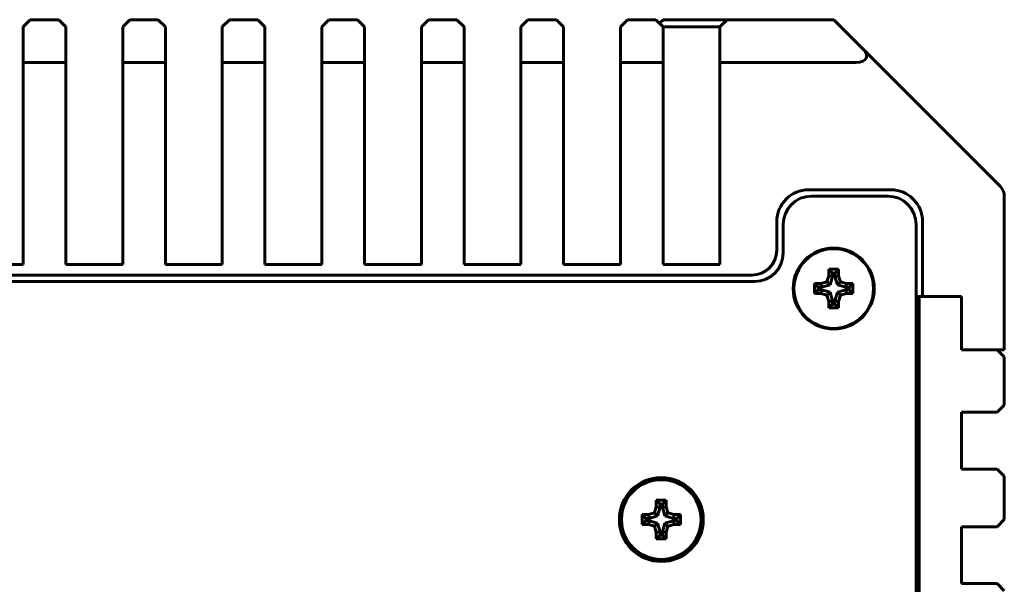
# Model space of a CAD drawing. Header units: millimetres. Extents: x -130 to 140, y -142 to 74.
# Tile 13 of 13: x 55 to 124, y 34 to 74. Entities that reach past the tile are written whole.
import ezdxf

# ---------------------------------------------------------------- set-up
doc = ezdxf.new("R2010")
doc.units = ezdxf.units.MM
doc.linetypes.add('K5LT_BASIC', pattern=[0])

msp = doc.modelspace()

# ---------------------------------------------------------------- linework, layer by layer
at = {"color": 150, "linetype": 'K5LT_BASIC', "lineweight": 60, "true_color": 0x0080ff}
for p, q in [((55.294, 74.118), (54.794, 73.618)), ((57.294, 74.118), (55.294, 74.118)), ((57.794, 73.618), (57.294, 74.118)), ((62.294, 74.118), (61.794, 73.618)), ((64.294, 74.118), (62.294, 74.118)), ((64.794, 73.618), (64.294, 74.118)), ((69.294, 74.118), (68.794, 73.618)), ((71.294, 74.118), (69.294, 74.118)), ((71.794, 73.618), (71.294, 74.118)), ((76.294, 74.118), (75.794, 73.618)), ((78.294, 74.118), (76.294, 74.118)), ((78.794, 73.618), (78.294, 74.118)), ((83.294, 74.118), (82.794, 73.618)), ((85.294, 74.118), (83.294, 74.118)), ((85.794, 73.618), (85.294, 74.118)), ((90.294, 74.118), (89.794, 73.618)), ((92.294, 74.118), (90.294, 74.118)), ((92.794, 73.618), (92.294, 74.118)), ((97.292, 74.118), (96.792, 73.618)), ((97.292, 74.118), (99.292, 74.118)), ((99.792, 73.618), (99.292, 74.118)), ((99.799, 74.118), (99.546, 73.864)), ((99.799, 74.118), (102.893, 74.118)), ((102.893, 74.118), (104.294, 74.118)), ((104.294, 74.118), (103.794, 73.618)), ((111.799, 74.118), (104.294, 74.118)), ((111.799, 74.118), (111.799, 74.112)), ((111.799, 74.112), (113.794, 72.118)), ((54.794, 71.118), (54.794, 73.618)), ((57.794, 73.618), (57.794, 71.118)), ((61.794, 71.118), (61.794, 73.618)), ((64.794, 73.618), (64.794, 71.118)), ((68.794, 71.118), (68.794, 73.618)), ((71.794, 73.618), (71.794, 71.118)), ((75.794, 71.118), (75.794, 73.618)), ((78.794, 73.618), (78.794, 71.118)), ((82.794, 71.118), (82.794, 73.618)), ((85.794, 73.618), (85.794, 71.118)), ((89.794, 71.118), (89.794, 73.618)), ((92.794, 73.618), (92.794, 71.118)), ((96.792, 71.118), (96.792, 73.618)), ((99.792, 73.618), (99.792, 71.118)), ((99.792, 73.618), (102.674, 73.618)), ((102.674, 73.618), (103.794, 73.618)), ((103.794, 71.118), (103.794, 73.618)), ((123.501, 62.411), (113.794, 72.118)), ((54.794, 71.118), (54.794, 56.918)), ((57.794, 71.118), (54.794, 71.118)), ((57.794, 56.918), (57.794, 71.118)), ((61.794, 71.118), (61.794, 56.918)), ((64.794, 71.118), (61.794, 71.118)), ((64.794, 56.918), (64.794, 71.118)), ((68.794, 71.118), (68.794, 56.918)), ((71.794, 71.118), (68.794, 71.118)), ((71.794, 56.918), (71.794, 71.118)), ((75.794, 71.118), (75.794, 56.918)), ((78.794, 71.118), (75.794, 71.118)), ((78.794, 56.918), (78.794, 71.118)), ((82.794, 71.118), (82.794, 56.918)), ((85.794, 71.118), (82.794, 71.118)), ((85.794, 56.918), (85.794, 71.118)), ((89.794, 71.118), (89.794, 56.918)), ((92.794, 71.118), (89.794, 71.118)), ((92.794, 56.918), (92.794, 71.118)), ((96.792, 56.918), (96.792, 71.118)), ((96.792, 71.118), (99.792, 71.118)), ((99.792, 56.918), (99.792, 71.118)), ((103.794, 71.118), (103.794, 56.918)), ((113.379, 71.118), (103.794, 71.118)), ((115.794, 62.168), (110.044, 62.168)), ((115.594, 61.718), (110.244, 61.718)), ((123.794, 50.918), (123.794, 61.704)), ((107.794, 59.918), (107.794, 57.918)), ((108.244, 59.718), (108.244, 57.718)), ((117.594, 2.07), (117.594, 59.718)), ((118.044, 54.668), (118.044, 59.918)), ((54.794, 56.918), (50.794, 56.918)), ((61.794, 56.918), (57.794, 56.918)), ((68.794, 56.918), (64.794, 56.918)), ((75.794, 56.918), (71.794, 56.918)), ((82.794, 56.918), (78.794, 56.918)), ((89.794, 56.918), (85.794, 56.918)), ((96.792, 56.918), (92.794, 56.918)), ((103.794, 56.918), (99.792, 56.918)), ((106.044, 56.168), (11.342, 56.168)), ((111.444, 56.118), (111.322, 55.689)), ((111.444, 56.574), (111.444, 56.118)), ((112.144, 56.574), (111.444, 56.574)), ((111.708, 56.309), (111.444, 56.574)), ((111.708, 56.081), (111.444, 56.118)), ((111.708, 56.309), (111.708, 56.081)), ((111.879, 56.309), (111.708, 56.309)), ((111.879, 56.309), (112.144, 56.574)), ((111.879, 56.081), (111.879, 56.309)), ((111.879, 56.081), (112.144, 56.118)), ((112.144, 56.118), (112.144, 56.574)), ((112.265, 55.689), (112.144, 56.118)), ((106.244, 55.718), (10.892, 55.718)), ((110.702, 55.304), (110.438, 55.568)), ((110.438, 55.568), (110.438, 54.868)), ((110.894, 55.568), (110.438, 55.568)), ((111.322, 55.689), (110.894, 55.568)), ((110.93, 55.304), (110.894, 55.568)), ((111.536, 55.475), (110.93, 55.304)), ((111.536, 55.475), (111.322, 55.689)), ((111.708, 56.081), (111.536, 55.475)), ((112.051, 55.475), (111.879, 56.081)), ((112.051, 55.475), (112.265, 55.689)), ((112.657, 55.304), (112.051, 55.475)), ((112.693, 55.568), (112.265, 55.689)), ((112.657, 55.304), (112.693, 55.568)), ((113.149, 55.568), (112.693, 55.568)), ((112.885, 55.304), (113.149, 55.568)), ((113.149, 54.868), (113.149, 55.568)), ((110.702, 55.133), (110.438, 54.868)), ((110.438, 54.868), (110.894, 54.868)), ((110.702, 55.304), (110.702, 55.133)), ((110.93, 55.304), (110.702, 55.304)), ((110.702, 55.133), (110.93, 55.133)), ((110.93, 55.133), (110.894, 54.868)), ((110.894, 54.868), (111.322, 54.747)), ((110.93, 55.133), (111.536, 54.961)), ((111.536, 54.961), (111.322, 54.747)), ((111.322, 54.747), (111.444, 54.318)), ((111.536, 54.961), (111.708, 54.355)), ((111.879, 54.355), (112.051, 54.961)), ((112.051, 54.961), (112.657, 55.133)), ((112.051, 54.961), (112.265, 54.747)), ((112.144, 54.318), (112.265, 54.747)), ((112.265, 54.747), (112.693, 54.868)), ((112.885, 55.304), (112.657, 55.304)), ((112.657, 55.133), (112.885, 55.133)), ((112.657, 55.133), (112.693, 54.868)), ((112.693, 54.868), (113.149, 54.868)), ((112.885, 55.133), (112.885, 55.304)), ((112.885, 55.133), (113.149, 54.868)), ((111.708, 54.355), (111.444, 54.318)), ((111.444, 54.318), (111.444, 53.863)), ((111.708, 54.127), (111.444, 53.863)), ((111.708, 54.355), (111.708, 54.127)), ((111.708, 54.127), (111.879, 54.127)), ((111.879, 54.127), (111.879, 54.355)), ((111.879, 54.355), (112.144, 54.318)), ((111.879, 54.127), (112.144, 53.863)), ((112.144, 53.863), (112.144, 54.318)), ((117.594, 54.668), (117.794, 54.668)), ((117.794, 2.257), (117.794, 54.668)), ((117.794, 54.668), (120.794, 54.668)), ((118.044, 54.668), (120.794, 54.668)), ((120.794, 50.918), (120.794, 54.668)), ((120.794, 54.668), (120.794, 50.918)), ((111.444, 53.863), (112.144, 53.863)), ((120.794, 50.918), (122.794, 50.918)), ((120.794, 50.918), (123.294, 50.918)), ((123.794, 50.918), (123.294, 50.918)), ((123.794, 50.418), (123.294, 50.918)), ((123.794, 50.418), (123.794, 47.025)), ((123.294, 46.525), (120.794, 46.525)), ((120.794, 46.525), (120.794, 42.525)), ((123.294, 46.525), (123.794, 47.025)), ((120.794, 42.525), (123.294, 42.525)), ((123.794, 42.025), (123.294, 42.525)), ((123.794, 42.025), (123.794, 38.973)), ((99.319, 40.332), (99.319, 39.877)), ((100.019, 40.332), (99.319, 40.332)), ((99.584, 40.068), (99.319, 40.332)), ((99.755, 40.068), (100.019, 40.332)), ((100.019, 39.877), (100.019, 40.332)), ((99.319, 39.877), (99.198, 39.448)), ((99.584, 39.84), (99.319, 39.877)), ((99.584, 39.84), (99.412, 39.234)), ((99.584, 40.068), (99.584, 39.84)), ((99.755, 40.068), (99.584, 40.068)), ((99.755, 39.84), (99.755, 40.068)), ((99.755, 39.84), (100.019, 39.877)), ((99.926, 39.234), (99.755, 39.84)), ((100.141, 39.448), (100.019, 39.877)), ((98.578, 39.062), (98.314, 39.327)), ((98.314, 39.327), (98.314, 38.627)), ((98.769, 39.327), (98.314, 39.327)), ((98.578, 38.891), (98.314, 38.627)), ((98.578, 39.062), (98.578, 38.891)), ((98.806, 39.062), (98.578, 39.062)), ((98.578, 38.891), (98.806, 38.891)), ((99.198, 39.448), (98.769, 39.327)), ((98.806, 39.062), (98.769, 39.327)), ((98.806, 38.891), (98.769, 38.627)), ((99.412, 39.234), (98.806, 39.062)), ((98.806, 38.891), (99.412, 38.72)), ((99.412, 39.234), (99.198, 39.448)), ((99.926, 39.234), (100.141, 39.448)), ((100.532, 39.062), (99.926, 39.234)), ((99.926, 38.72), (100.532, 38.891)), ((100.569, 39.327), (100.141, 39.448)), ((100.532, 39.062), (100.569, 39.327)), ((100.76, 39.062), (100.532, 39.062)), ((100.532, 38.891), (100.76, 38.891)), ((100.532, 38.891), (100.569, 38.627)), ((101.025, 39.327), (100.569, 39.327)), ((100.76, 39.062), (101.025, 39.327)), ((100.76, 38.891), (100.76, 39.062)), ((100.76, 38.891), (101.025, 38.627)), ((101.025, 38.627), (101.025, 39.327)), ((123.294, 38.473), (123.794, 38.973)), ((98.314, 38.627), (98.769, 38.627)), ((98.769, 38.627), (99.198, 38.505)), ((99.412, 38.72), (99.198, 38.505)), ((99.198, 38.505), (99.319, 38.077)), ((99.584, 38.114), (99.319, 38.077)), ((99.412, 38.72), (99.584, 38.114)), ((99.584, 38.114), (99.584, 37.886)), ((99.755, 38.114), (99.926, 38.72)), ((99.755, 37.886), (99.755, 38.114)), ((99.755, 38.114), (100.019, 38.077)), ((99.926, 38.72), (100.141, 38.505)), ((100.019, 38.077), (100.141, 38.505)), ((100.141, 38.505), (100.569, 38.627)), ((100.569, 38.627), (101.025, 38.627)), ((120.794, 38.473), (120.794, 34.473)), ((123.294, 38.473), (120.794, 38.473)), ((99.319, 38.077), (99.319, 37.621)), ((99.584, 37.886), (99.319, 37.621)), ((99.319, 37.621), (100.019, 37.621)), ((99.584, 37.886), (99.755, 37.886)), ((99.755, 37.886), (100.019, 37.621)), ((100.019, 37.621), (100.019, 38.077)), ((120.794, 34.473), (123.294, 34.473)), ((123.794, 33.973), (123.294, 34.473))]:
    msp.add_line(p, q, dxfattribs=at)
for centre, radius in [((111.794, 55.218), 2.85), ((111.794, 55.218), 2.8), ((99.669, 38.977), 2.95), ((99.669, 38.977), 2.8)]:
    msp.add_circle(centre, radius, dxfattribs=at)
for centre, radius, start, end in [((122.794, 61.704), 1, 0, 45), ((110.044, 59.918), 2.25, 90, 180), ((110.244, 59.718), 2, 90, 180), ((115.594, 59.718), 2, 0, 90), ((115.794, 59.918), 2.25, 0, 90), ((106.044, 57.918), 1.75, 270, 0), ((106.244, 57.718), 2, 270, 0)]:
    msp.add_arc(centre, radius, start, end, dxfattribs=at)
msp.add_ellipse((112.379, 72.118), major_axis=(-1.707, 0.707), ratio=0.414214, start_param=2.356194, end_param=3.926991, dxfattribs=at)

doc.saveas('drawing.dxf')
